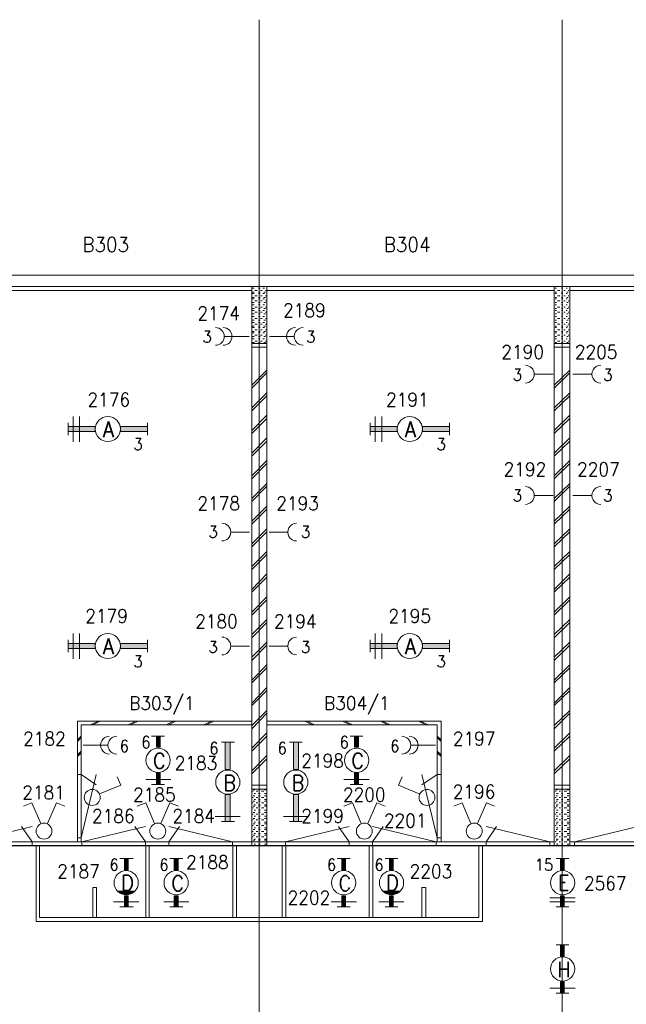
# Model space of a CAD drawing. Header units: metres. Extents: x -119 to 0, y 0 to 84.
# Tile 48 of 53: x -32 to -24, y 49 to 62. Entities that reach past the tile are written whole.
import ezdxf
from ezdxf.enums import TextEntityAlignment as Align

# ---------------------------------------------------------------- set-up
doc = ezdxf.new("R2010")
doc.units = ezdxf.units.M
doc.header["$MEASUREMENT"] = 0
doc.layers.add('Level 1', color=1, linetype='Continuous', lineweight=0)
doc.styles.add('Style-STANDARD', font='STANDARD.shx')

# ---------------------------------------------------------------- blocks, each defined once
blk = doc.blocks.new('1260')
at = {"layer": 'Level 1', "color": 1, "linetype": 'Continuous', "lineweight": 0}
for p, q in [((-630.0001, -100), (-630.0001, 100)), ((630.0001, -100), (630.0001, 100))]:
    blk.add_line(p, q, dxfattribs=at)
blk.add_circle((0, 0), 200, dxfattribs=at)
at = {"layer": 'Level 1', "color": 1, "linetype": 'Continuous', "lineweight": 0, "extrusion": (0, 0, -1)}
blk.add_solid([(200, 40), (630.0001, 40), (200, -40), (630.0001, -40)], dxfattribs=at)
at = {"layer": 'Level 1', "color": 1, "linetype": 'Continuous', "lineweight": 0}
blk.add_solid([(200, -40), (630.0001, -40), (200, 40), (630.0001, 40)], dxfattribs=at)
for points in [[(-200, 40), (-630.0001, 40), (-630.0001, -40), (-200, -40)], [(200, -40), (630.0001, -40), (630.0001, 40), (200, 40)]]:
    blk.add_3dface(points, dxfattribs=at)
at = {"layer": 'Level 1', "color": 1, "linetype": 'Continuous', "lineweight": 0, "style": 'Style-STANDARD'}
blk.add_text('A', height=250, dxfattribs=at).set_placement((-77.7681, -128.6793))

msp = doc.modelspace()

# ---------------------------------------------------------------- linework, layer by layer
at = {"layer": 'Level 1', "color": 11, "linetype": 'Continuous', "lineweight": 0}
for p, q in [((-28.633, 62.078), (-28.633, 35.362)), ((-24.633, 62.078), (-24.633, 35.323)), ((-106.454, 58.702), (-6.907, 58.702)), ((-106.454, 51.166), (-6.907, 51.166))]:
    msp.add_line(p, q, dxfattribs=at)
at = {"layer": 'Level 1', "color": 1, "linetype": 'Continuous', "lineweight": 0}
for p, q in [((-40.847, 58.702), (-16.396, 58.702)), ((-40.699, 58.554), (-16.544, 58.554)), ((-28.73, 58.554), (-28.73, 51.17)), ((-28.723, 58.531), (-28.699, 58.531)), ((-28.641, 58.531), (-28.621, 58.531)), ((-28.582, 58.531), (-28.563, 58.531)), ((-28.531, 58.554), (-28.531, 51.17)), ((-24.738, 58.554), (-24.738, 51.17)), ((-24.727, 58.531), (-24.707, 58.531)), ((-24.645, 58.531), (-24.625, 58.531)), ((-24.582, 58.531), (-24.567, 58.531)), ((-24.535, 58.554), (-24.535, 51.17)), ((-32.531, 58.503), (-28.73, 58.503)), ((-28.723, 58.48), (-28.699, 58.48)), ((-28.723, 58.46), (-28.699, 58.46)), ((-28.723, 58.41), (-28.699, 58.41)), ((-28.691, 58.503), (-28.66, 58.503)), ((-28.691, 58.429), (-28.66, 58.429)), ((-28.641, 58.48), (-28.621, 58.48)), ((-28.641, 58.46), (-28.621, 58.46)), ((-28.641, 58.41), (-28.621, 58.41)), ((-28.613, 58.503), (-28.594, 58.503)), ((-28.613, 58.429), (-28.594, 58.429)), ((-28.582, 58.46), (-28.563, 58.46)), ((-28.57, 58.48), (-28.551, 58.48)), ((-28.57, 58.41), (-28.551, 58.41)), ((-28.551, 58.503), (-28.539, 58.503)), ((-28.551, 58.429), (-28.539, 58.429)), ((-28.531, 58.503), (-24.738, 58.503)), ((-24.727, 58.48), (-24.707, 58.48)), ((-24.727, 58.46), (-24.707, 58.46)), ((-24.727, 58.41), (-24.707, 58.41)), ((-24.695, 58.503), (-24.664, 58.503)), ((-24.695, 58.429), (-24.664, 58.429)), ((-24.645, 58.48), (-24.625, 58.48)), ((-24.645, 58.46), (-24.625, 58.46)), ((-24.645, 58.41), (-24.625, 58.41)), ((-24.613, 58.503), (-24.594, 58.503)), ((-24.613, 58.429), (-24.594, 58.429)), ((-24.582, 58.46), (-24.567, 58.46)), ((-24.575, 58.48), (-24.555, 58.48)), ((-24.575, 58.41), (-24.555, 58.41)), ((-24.555, 58.503), (-24.547, 58.503)), ((-24.555, 58.429), (-24.547, 58.429)), ((-24.535, 58.503), (-20.738, 58.503)), ((-28.723, 58.39), (-28.699, 58.39)), ((-28.723, 58.343), (-28.699, 58.343)), ((-28.723, 58.312), (-28.699, 58.312)), ((-28.723, 58.262), (-28.699, 58.262)), ((-28.691, 58.363), (-28.66, 58.363)), ((-28.691, 58.281), (-28.66, 58.281)), ((-28.641, 58.39), (-28.621, 58.39)), ((-28.641, 58.343), (-28.621, 58.343)), ((-28.641, 58.312), (-28.621, 58.312)), ((-28.641, 58.262), (-28.621, 58.262)), ((-28.613, 58.363), (-28.594, 58.363)), ((-28.613, 58.281), (-28.594, 58.281)), ((-28.582, 58.39), (-28.563, 58.39)), ((-28.582, 58.312), (-28.563, 58.312)), ((-28.57, 58.343), (-28.551, 58.343)), ((-28.57, 58.262), (-28.551, 58.262)), ((-28.551, 58.363), (-28.539, 58.363)), ((-28.551, 58.281), (-28.539, 58.281)), ((-24.727, 58.39), (-24.707, 58.39)), ((-24.727, 58.343), (-24.707, 58.343)), ((-24.727, 58.312), (-24.707, 58.312)), ((-24.727, 58.262), (-24.707, 58.262)), ((-24.695, 58.363), (-24.664, 58.363)), ((-24.695, 58.281), (-24.664, 58.281)), ((-24.645, 58.39), (-24.625, 58.39)), ((-24.645, 58.343), (-24.625, 58.343)), ((-24.645, 58.312), (-24.625, 58.312)), ((-24.645, 58.262), (-24.625, 58.262)), ((-24.613, 58.363), (-24.594, 58.363)), ((-24.613, 58.281), (-24.594, 58.281)), ((-24.582, 58.39), (-24.567, 58.39)), ((-24.582, 58.312), (-24.567, 58.312)), ((-24.575, 58.343), (-24.555, 58.343)), ((-24.575, 58.262), (-24.555, 58.262)), ((-24.555, 58.363), (-24.547, 58.363)), ((-24.555, 58.281), (-24.547, 58.281)), ((-28.723, 58.238), (-28.699, 58.238)), ((-28.723, 58.191), (-28.699, 58.191)), ((-28.723, 58.16), (-28.699, 58.16)), ((-28.691, 58.215), (-28.66, 58.215)), ((-28.691, 58.133), (-28.66, 58.133)), ((-28.641, 58.238), (-28.621, 58.238)), ((-28.641, 58.191), (-28.621, 58.191)), ((-28.641, 58.16), (-28.621, 58.16)), ((-28.613, 58.215), (-28.594, 58.215)), ((-28.613, 58.133), (-28.594, 58.133)), ((-28.582, 58.238), (-28.563, 58.238)), ((-28.582, 58.16), (-28.563, 58.16)), ((-28.57, 58.191), (-28.551, 58.191)), ((-28.551, 58.215), (-28.539, 58.215)), ((-28.551, 58.133), (-28.539, 58.133)), ((-24.727, 58.238), (-24.707, 58.238)), ((-24.727, 58.191), (-24.707, 58.191)), ((-24.727, 58.16), (-24.707, 58.16)), ((-24.695, 58.215), (-24.664, 58.215)), ((-24.695, 58.133), (-24.664, 58.133)), ((-24.645, 58.238), (-24.625, 58.238)), ((-24.645, 58.191), (-24.625, 58.191)), ((-24.645, 58.16), (-24.625, 58.16)), ((-24.613, 58.215), (-24.594, 58.215)), ((-24.613, 58.133), (-24.594, 58.133)), ((-24.582, 58.238), (-24.567, 58.238)), ((-24.582, 58.16), (-24.567, 58.16)), ((-24.575, 58.191), (-24.555, 58.191)), ((-24.555, 58.215), (-24.547, 58.215)), ((-24.555, 58.133), (-24.547, 58.133)), ((-28.723, 58.109), (-28.699, 58.109)), ((-28.723, 58.078), (-28.699, 58.078)), ((-28.723, 58.032), (-28.699, 58.032)), ((-28.723, 58.012), (-28.699, 58.012)), ((-28.691, 58.055), (-28.66, 58.055)), ((-28.641, 58.109), (-28.621, 58.109)), ((-28.641, 58.078), (-28.621, 58.078)), ((-28.641, 58.032), (-28.621, 58.032)), ((-28.641, 58.012), (-28.621, 58.012)), ((-28.613, 58.055), (-28.594, 58.055)), ((-28.582, 58.078), (-28.563, 58.078)), ((-28.582, 58.012), (-28.563, 58.012)), ((-28.57, 58.109), (-28.551, 58.109)), ((-28.57, 58.032), (-28.551, 58.032)), ((-28.551, 58.055), (-28.539, 58.055)), ((-24.727, 58.109), (-24.707, 58.109)), ((-24.727, 58.078), (-24.707, 58.078)), ((-24.727, 58.032), (-24.707, 58.032)), ((-24.727, 58.012), (-24.707, 58.012)), ((-24.695, 58.055), (-24.664, 58.055)), ((-24.645, 58.109), (-24.625, 58.109)), ((-24.645, 58.078), (-24.625, 58.078)), ((-24.645, 58.032), (-24.625, 58.032)), ((-24.645, 58.012), (-24.625, 58.012)), ((-24.613, 58.055), (-24.594, 58.055)), ((-24.582, 58.078), (-24.567, 58.078)), ((-24.582, 58.012), (-24.567, 58.012)), ((-24.575, 58.109), (-24.555, 58.109)), ((-24.575, 58.032), (-24.555, 58.032)), ((-24.555, 58.055), (-24.547, 58.055)), ((-29.089, 57.895), (-28.765, 57.895)), ((-28.723, 57.961), (-28.699, 57.961)), ((-28.723, 57.942), (-28.699, 57.942)), ((-28.723, 57.895), (-28.699, 57.895)), ((-28.691, 57.981), (-28.66, 57.981)), ((-28.691, 57.911), (-28.66, 57.911)), ((-28.641, 57.961), (-28.621, 57.961)), ((-28.641, 57.942), (-28.621, 57.942)), ((-28.641, 57.895), (-28.621, 57.895)), ((-28.613, 57.981), (-28.594, 57.981)), ((-28.613, 57.911), (-28.594, 57.911)), ((-28.582, 57.942), (-28.563, 57.942)), ((-28.57, 57.961), (-28.551, 57.961)), ((-28.57, 57.895), (-28.551, 57.895)), ((-28.551, 57.981), (-28.539, 57.981)), ((-28.551, 57.911), (-28.539, 57.911)), ((-28.173, 57.895), (-28.496, 57.895)), ((-24.727, 57.961), (-24.707, 57.961)), ((-24.727, 57.942), (-24.707, 57.942)), ((-24.727, 57.895), (-24.707, 57.895)), ((-24.695, 57.981), (-24.664, 57.981)), ((-24.695, 57.911), (-24.664, 57.911)), ((-24.645, 57.961), (-24.625, 57.961)), ((-24.645, 57.942), (-24.625, 57.942)), ((-24.645, 57.895), (-24.625, 57.895)), ((-24.613, 57.981), (-24.594, 57.981)), ((-24.613, 57.911), (-24.594, 57.911)), ((-24.582, 57.942), (-24.567, 57.942)), ((-24.575, 57.961), (-24.555, 57.961)), ((-24.575, 57.895), (-24.555, 57.895)), ((-24.555, 57.981), (-24.547, 57.981)), ((-24.555, 57.911), (-24.547, 57.911)), ((-28.73, 57.801), (-28.531, 57.801)), ((-28.73, 57.751), (-28.531, 57.751)), ((-28.723, 57.864), (-28.699, 57.864)), ((-28.723, 57.813), (-28.699, 57.813)), ((-28.691, 57.833), (-28.66, 57.833)), ((-28.641, 57.864), (-28.621, 57.864)), ((-28.641, 57.813), (-28.621, 57.813)), ((-28.613, 57.833), (-28.594, 57.833)), ((-28.582, 57.864), (-28.563, 57.864)), ((-28.57, 57.813), (-28.551, 57.813)), ((-28.551, 57.833), (-28.539, 57.833)), ((-24.738, 57.801), (-24.535, 57.801)), ((-24.738, 57.751), (-24.535, 57.751)), ((-24.727, 57.864), (-24.707, 57.864)), ((-24.727, 57.813), (-24.707, 57.813)), ((-24.695, 57.833), (-24.664, 57.833)), ((-24.645, 57.864), (-24.625, 57.864)), ((-24.645, 57.813), (-24.625, 57.813)), ((-24.613, 57.833), (-24.594, 57.833)), ((-24.582, 57.864), (-24.567, 57.864)), ((-24.575, 57.813), (-24.555, 57.813)), ((-24.555, 57.833), (-24.547, 57.833)), ((-28.531, 57.451), (-28.73, 57.252)), ((-28.531, 57.416), (-28.73, 57.213)), ((-24.754, 57.396), (-24.999, 57.396)), ((-24.535, 57.451), (-24.738, 57.252)), ((-24.535, 57.416), (-24.738, 57.213)), ((-24.493, 57.396), (-24.251, 57.396)), ((-28.531, 57.15), (-28.73, 56.952)), ((-28.531, 57.111), (-28.73, 56.913)), ((-24.535, 57.15), (-24.738, 56.952)), ((-24.535, 57.111), (-24.738, 56.913)), ((-31.085, 56.839), (-31.085, 56.503)), ((-31.003, 56.839), (-31.003, 56.503)), ((-28.531, 56.854), (-28.73, 56.651)), ((-27.101, 56.839), (-27.101, 56.503)), ((-27.015, 56.839), (-27.015, 56.503)), ((-24.535, 56.854), (-24.738, 56.651)), ((-28.531, 56.811), (-28.73, 56.612)), ((-24.535, 56.811), (-24.738, 56.612)), ((-28.531, 56.554), (-28.73, 56.355)), ((-28.531, 56.511), (-28.73, 56.312)), ((-24.535, 56.554), (-24.738, 56.355)), ((-24.535, 56.511), (-24.738, 56.312)), ((-28.531, 56.254), (-28.73, 56.055)), ((-28.531, 56.215), (-28.73, 56.012)), ((-24.535, 56.254), (-24.738, 56.055)), ((-24.535, 56.215), (-24.738, 56.012)), ((-28.531, 55.954), (-28.73, 55.755)), ((-24.535, 55.954), (-24.738, 55.755)), ((-28.531, 55.915), (-28.73, 55.716)), ((-24.754, 55.794), (-24.999, 55.794)), ((-24.535, 55.915), (-24.738, 55.716)), ((-24.493, 55.794), (-24.251, 55.794)), ((-28.531, 55.653), (-28.73, 55.455)), ((-28.531, 55.614), (-28.73, 55.416)), ((-24.535, 55.653), (-24.738, 55.455)), ((-24.535, 55.614), (-24.738, 55.416)), ((-28.761, 55.31), (-29.003, 55.31)), ((-28.531, 55.353), (-28.73, 55.154)), ((-28.531, 55.314), (-28.73, 55.115)), ((-28.5, 55.31), (-28.259, 55.31)), ((-24.535, 55.353), (-24.738, 55.154)), ((-24.535, 55.314), (-24.738, 55.115)), ((-28.531, 55.053), (-28.73, 54.854)), ((-28.531, 55.014), (-28.73, 54.815)), ((-24.535, 55.053), (-24.738, 54.854)), ((-24.535, 55.014), (-24.738, 54.815)), ((-28.531, 54.757), (-28.73, 54.554)), ((-24.535, 54.757), (-24.738, 54.554)), ((-28.531, 54.714), (-28.73, 54.515)), ((-24.535, 54.714), (-24.738, 54.515)), ((-28.531, 54.457), (-28.73, 54.254)), ((-28.531, 54.414), (-28.73, 54.215)), ((-24.535, 54.457), (-24.738, 54.254)), ((-24.535, 54.414), (-24.738, 54.215)), ((-28.531, 54.156), (-28.73, 53.958)), ((-28.531, 54.117), (-28.73, 53.915)), ((-24.535, 54.156), (-24.738, 53.958)), ((-24.535, 54.117), (-24.738, 53.915)), ((-31.085, 53.969), (-31.085, 53.638)), ((-31.003, 53.969), (-31.003, 53.638)), ((-27.101, 53.969), (-27.101, 53.638)), ((-27.015, 53.969), (-27.015, 53.638)), ((-28.531, 53.856), (-28.73, 53.657)), ((-24.535, 53.856), (-24.738, 53.657)), ((-28.761, 53.806), (-29.003, 53.806)), ((-28.531, 53.817), (-28.73, 53.614)), ((-28.5, 53.806), (-28.259, 53.806)), ((-24.535, 53.817), (-24.738, 53.614)), ((-28.531, 53.556), (-28.73, 53.353)), ((-28.531, 53.517), (-28.73, 53.318)), ((-24.535, 53.556), (-24.738, 53.353)), ((-24.535, 53.517), (-24.738, 53.318)), ((-28.531, 53.256), (-28.73, 53.053)), ((-28.531, 53.217), (-28.73, 53.018)), ((-24.535, 53.256), (-24.738, 53.053)), ((-24.535, 53.217), (-24.738, 53.018)), ((-28.531, 52.956), (-28.73, 52.757)), ((-24.535, 52.956), (-24.738, 52.757)), ((-31.03, 52.815), (-31.03, 51.221)), ((-28.73, 52.815), (-31.03, 52.815)), ((-30.757, 52.815), (-30.859, 52.765)), ((-30.73, 52.815), (-30.828, 52.765)), ((-30.258, 52.815), (-30.36, 52.765)), ((-30.231, 52.815), (-30.329, 52.765)), ((-29.763, 52.815), (-29.861, 52.765)), ((-29.732, 52.815), (-29.83, 52.765)), ((-29.26, 52.815), (-29.362, 52.765)), ((-29.229, 52.815), (-29.331, 52.765)), ((-28.531, 52.917), (-28.73, 52.714)), ((-28.531, 52.815), (-26.231, 52.815)), ((-28.032, 52.815), (-27.931, 52.765)), ((-28.001, 52.815), (-27.904, 52.765)), ((-27.533, 52.815), (-27.432, 52.765)), ((-27.502, 52.815), (-27.401, 52.765)), ((-27.03, 52.815), (-26.933, 52.765)), ((-27.003, 52.815), (-26.902, 52.765)), ((-26.532, 52.815), (-26.434, 52.765)), ((-26.504, 52.815), (-26.403, 52.765)), ((-26.231, 52.815), (-26.231, 51.221)), ((-24.535, 52.917), (-24.738, 52.714)), ((-28.73, 52.765), (-30.98, 52.765)), ((-30.98, 52.765), (-30.98, 51.221)), ((-28.531, 52.765), (-26.282, 52.765)), ((-26.282, 52.765), (-26.282, 51.221)), ((-30.98, 52.617), (-31.03, 52.566)), ((-30.98, 52.597), (-31.03, 52.546)), ((-30.052, 52.617), (-29.88, 52.617)), ((-28.531, 52.659), (-28.73, 52.457)), ((-28.531, 52.617), (-28.73, 52.418)), ((-27.432, 52.617), (-27.264, 52.617)), ((-26.282, 52.617), (-26.231, 52.566)), ((-26.282, 52.597), (-26.231, 52.546)), ((-24.535, 52.659), (-24.738, 52.457)), ((-24.535, 52.617), (-24.738, 52.418)), ((-30.98, 52.418), (-31.03, 52.367)), ((-30.633, 52.496), (-30.956, 52.496)), ((-28.96, 52.535), (-29.128, 52.535)), ((-28.064, 52.535), (-28.231, 52.535)), ((-26.629, 52.496), (-26.305, 52.496)), ((-26.282, 52.418), (-26.231, 52.367)), ((-30.98, 52.394), (-31.03, 52.347)), ((-28.531, 52.359), (-28.73, 52.157)), ((-28.531, 52.316), (-28.73, 52.117)), ((-26.282, 52.394), (-26.231, 52.347)), ((-24.535, 52.359), (-24.738, 52.157)), ((-24.535, 52.316), (-24.738, 52.117)), ((-31.033, 52.111), (-30.983, 52.111)), ((-30.983, 51.271), (-30.783, 52.111)), ((-30.983, 52.111), (-30.783, 51.971)), ((-30.457, 51.969), (-30.508, 52.079)), ((-30.13, 52.044), (-29.798, 52.044)), ((-27.514, 52.044), (-27.183, 52.044)), ((-26.793, 51.969), (-26.746, 52.079)), ((-26.285, 51.271), (-26.485, 52.111)), ((-26.285, 52.111), (-26.485, 51.971)), ((-26.235, 52.111), (-26.285, 52.111)), ((-30.738, 51.852), (-30.457, 51.969)), ((-30.052, 51.977), (-29.88, 51.977)), ((-28.531, 51.969), (-28.73, 51.969)), ((-28.531, 51.915), (-28.73, 51.915)), ((-28.691, 51.907), (-28.711, 51.907)), ((-28.621, 51.907), (-28.641, 51.907)), ((-28.539, 51.907), (-28.563, 51.907)), ((-27.432, 51.977), (-27.264, 51.977)), ((-26.52, 51.852), (-26.793, 51.969)), ((-24.535, 51.969), (-24.738, 51.969)), ((-24.535, 51.915), (-24.738, 51.915)), ((-24.695, 51.907), (-24.715, 51.907)), ((-24.625, 51.907), (-24.645, 51.907)), ((-24.547, 51.907), (-24.567, 51.907)), ((-28.711, 51.888), (-28.723, 51.888)), ((-28.711, 51.806), (-28.723, 51.806)), ((-28.691, 51.829), (-28.711, 51.829)), ((-28.68, 51.86), (-28.699, 51.86)), ((-28.68, 51.778), (-28.699, 51.778)), ((-28.648, 51.888), (-28.672, 51.888)), ((-28.648, 51.806), (-28.672, 51.806)), ((-28.621, 51.86), (-28.641, 51.86)), ((-28.621, 51.829), (-28.641, 51.829)), ((-28.621, 51.778), (-28.641, 51.778)), ((-28.57, 51.888), (-28.602, 51.888)), ((-28.57, 51.806), (-28.602, 51.806)), ((-28.539, 51.86), (-28.563, 51.86)), ((-28.539, 51.829), (-28.563, 51.829)), ((-28.539, 51.778), (-28.563, 51.778)), ((-24.715, 51.888), (-24.727, 51.888)), ((-24.715, 51.806), (-24.727, 51.806)), ((-24.695, 51.829), (-24.715, 51.829)), ((-24.688, 51.86), (-24.707, 51.86)), ((-24.688, 51.778), (-24.707, 51.778)), ((-24.656, 51.888), (-24.676, 51.888)), ((-24.656, 51.806), (-24.676, 51.806)), ((-24.625, 51.86), (-24.645, 51.86)), ((-24.625, 51.829), (-24.645, 51.829)), ((-24.625, 51.778), (-24.645, 51.778)), ((-24.575, 51.888), (-24.606, 51.888)), ((-24.575, 51.806), (-24.606, 51.806)), ((-24.547, 51.86), (-24.567, 51.86)), ((-24.547, 51.829), (-24.567, 51.829)), ((-24.547, 51.778), (-24.567, 51.778)), ((-31.631, 51.736), (-31.74, 51.689)), ((-31.514, 51.463), (-31.631, 51.736)), ((-31.424, 51.463), (-31.307, 51.736)), ((-31.307, 51.736), (-31.198, 51.689)), ((-30.13, 51.736), (-30.243, 51.689)), ((-30.013, 51.463), (-30.13, 51.736)), ((-29.931, 51.463), (-29.81, 51.736)), ((-29.81, 51.736), (-29.697, 51.689)), ((-28.711, 51.736), (-28.723, 51.736)), ((-28.711, 51.669), (-28.723, 51.669)), ((-28.691, 51.755), (-28.711, 51.755)), ((-28.691, 51.689), (-28.711, 51.689)), ((-28.68, 51.708), (-28.699, 51.708)), ((-28.68, 51.638), (-28.699, 51.638)), ((-28.648, 51.736), (-28.672, 51.736)), ((-28.648, 51.669), (-28.672, 51.669)), ((-28.621, 51.755), (-28.641, 51.755)), ((-28.621, 51.708), (-28.641, 51.708)), ((-28.621, 51.689), (-28.641, 51.689)), ((-28.621, 51.638), (-28.641, 51.638)), ((-28.57, 51.736), (-28.602, 51.736)), ((-28.57, 51.669), (-28.602, 51.669)), ((-28.539, 51.755), (-28.563, 51.755)), ((-28.539, 51.708), (-28.563, 51.708)), ((-28.539, 51.689), (-28.563, 51.689)), ((-28.539, 51.638), (-28.563, 51.638)), ((-27.401, 51.736), (-27.514, 51.689)), ((-27.288, 51.463), (-27.401, 51.736)), ((-27.198, 51.463), (-27.081, 51.736)), ((-27.081, 51.736), (-26.972, 51.689)), ((-25.955, 51.736), (-26.064, 51.689)), ((-25.838, 51.463), (-25.955, 51.736)), ((-25.752, 51.463), (-25.635, 51.736)), ((-25.635, 51.736), (-25.526, 51.689)), ((-24.715, 51.736), (-24.727, 51.736)), ((-24.715, 51.669), (-24.727, 51.669)), ((-24.695, 51.755), (-24.715, 51.755)), ((-24.695, 51.689), (-24.715, 51.689)), ((-24.688, 51.708), (-24.707, 51.708)), ((-24.688, 51.638), (-24.707, 51.638)), ((-24.656, 51.736), (-24.676, 51.736)), ((-24.656, 51.669), (-24.676, 51.669)), ((-24.625, 51.755), (-24.645, 51.755)), ((-24.625, 51.708), (-24.645, 51.708)), ((-24.625, 51.689), (-24.645, 51.689)), ((-24.625, 51.638), (-24.645, 51.638)), ((-24.575, 51.736), (-24.606, 51.736)), ((-24.575, 51.669), (-24.606, 51.669)), ((-24.547, 51.755), (-24.567, 51.755)), ((-24.547, 51.708), (-24.567, 51.708)), ((-24.547, 51.689), (-24.567, 51.689)), ((-24.547, 51.638), (-24.567, 51.638)), ((-29.214, 51.552), (-28.882, 51.552)), ((-28.711, 51.587), (-28.723, 51.587)), ((-28.711, 51.509), (-28.723, 51.509)), ((-28.691, 51.607), (-28.711, 51.607)), ((-28.691, 51.529), (-28.711, 51.529)), ((-28.68, 51.56), (-28.699, 51.56)), ((-28.648, 51.587), (-28.672, 51.587)), ((-28.648, 51.509), (-28.672, 51.509)), ((-28.621, 51.607), (-28.641, 51.607)), ((-28.621, 51.56), (-28.641, 51.56)), ((-28.621, 51.529), (-28.641, 51.529)), ((-28.57, 51.587), (-28.602, 51.587)), ((-28.57, 51.509), (-28.602, 51.509)), ((-28.539, 51.607), (-28.563, 51.607)), ((-28.539, 51.56), (-28.563, 51.56)), ((-28.539, 51.529), (-28.563, 51.529)), ((-28.313, 51.552), (-27.982, 51.552)), ((-24.715, 51.587), (-24.727, 51.587)), ((-24.715, 51.509), (-24.727, 51.509)), ((-24.695, 51.607), (-24.715, 51.607)), ((-24.695, 51.529), (-24.715, 51.529)), ((-24.688, 51.56), (-24.707, 51.56)), ((-24.656, 51.587), (-24.676, 51.587)), ((-24.656, 51.509), (-24.676, 51.509)), ((-24.625, 51.607), (-24.645, 51.607)), ((-24.625, 51.56), (-24.645, 51.56)), ((-24.625, 51.529), (-24.645, 51.529)), ((-24.575, 51.587), (-24.606, 51.587)), ((-24.575, 51.509), (-24.606, 51.509)), ((-24.547, 51.607), (-24.567, 51.607)), ((-24.547, 51.56), (-24.567, 51.56)), ((-24.547, 51.529), (-24.567, 51.529)), ((-32.469, 51.221), (-31.629, 51.421)), ((-31.629, 51.221), (-31.769, 51.421)), ((-30.973, 51.221), (-30.133, 51.421)), ((-30.133, 51.221), (-30.273, 51.421)), ((-28.983, 51.221), (-29.823, 51.421)), ((-29.823, 51.221), (-29.683, 51.421)), ((-28.96, 51.486), (-29.128, 51.486)), ((-28.711, 51.435), (-28.723, 51.435)), ((-28.691, 51.459), (-28.711, 51.459)), ((-28.691, 51.381), (-28.711, 51.381)), ((-28.68, 51.478), (-28.699, 51.478)), ((-28.68, 51.404), (-28.699, 51.404)), ((-28.648, 51.435), (-28.672, 51.435)), ((-28.621, 51.478), (-28.641, 51.478)), ((-28.621, 51.459), (-28.641, 51.459)), ((-28.621, 51.404), (-28.641, 51.404)), ((-28.621, 51.381), (-28.641, 51.381)), ((-28.57, 51.435), (-28.602, 51.435)), ((-28.539, 51.478), (-28.563, 51.478)), ((-28.539, 51.459), (-28.563, 51.459)), ((-28.539, 51.404), (-28.563, 51.404)), ((-28.539, 51.381), (-28.563, 51.381)), ((-28.285, 51.221), (-27.445, 51.421)), ((-28.064, 51.486), (-28.231, 51.486)), ((-27.445, 51.221), (-27.585, 51.421)), ((-26.295, 51.221), (-27.135, 51.421)), ((-27.135, 51.221), (-26.995, 51.421)), ((-24.799, 51.221), (-25.639, 51.421)), ((-25.639, 51.221), (-25.499, 51.421)), ((-24.715, 51.435), (-24.727, 51.435)), ((-24.695, 51.459), (-24.715, 51.459)), ((-24.695, 51.381), (-24.715, 51.381)), ((-24.688, 51.478), (-24.707, 51.478)), ((-24.688, 51.404), (-24.707, 51.404)), ((-24.656, 51.435), (-24.676, 51.435)), ((-24.625, 51.478), (-24.645, 51.478)), ((-24.625, 51.459), (-24.645, 51.459)), ((-24.625, 51.404), (-24.645, 51.404)), ((-24.625, 51.381), (-24.645, 51.381)), ((-24.575, 51.435), (-24.606, 51.435)), ((-24.547, 51.478), (-24.567, 51.478)), ((-24.547, 51.459), (-24.567, 51.459)), ((-24.547, 51.404), (-24.567, 51.404)), ((-24.547, 51.381), (-24.567, 51.381)), ((-24.471, 51.221), (-23.631, 51.421)), ((-31.033, 51.271), (-30.983, 51.271)), ((-28.711, 51.357), (-28.723, 51.357)), ((-28.711, 51.287), (-28.723, 51.287)), ((-28.691, 51.307), (-28.711, 51.307)), ((-28.691, 51.24), (-28.711, 51.24)), ((-28.68, 51.33), (-28.699, 51.33)), ((-28.68, 51.256), (-28.699, 51.256)), ((-28.648, 51.357), (-28.672, 51.357)), ((-28.648, 51.287), (-28.672, 51.287)), ((-28.621, 51.33), (-28.641, 51.33)), ((-28.621, 51.307), (-28.641, 51.307)), ((-28.621, 51.256), (-28.641, 51.256)), ((-28.621, 51.24), (-28.641, 51.24)), ((-28.57, 51.357), (-28.602, 51.357)), ((-28.57, 51.287), (-28.602, 51.287)), ((-28.539, 51.33), (-28.563, 51.33)), ((-28.539, 51.307), (-28.563, 51.307)), ((-28.539, 51.256), (-28.563, 51.256)), ((-28.539, 51.24), (-28.563, 51.24)), ((-26.235, 51.271), (-26.285, 51.271)), ((-24.715, 51.357), (-24.727, 51.357)), ((-24.715, 51.287), (-24.727, 51.287)), ((-24.695, 51.307), (-24.715, 51.307)), ((-24.695, 51.24), (-24.715, 51.24)), ((-24.688, 51.33), (-24.707, 51.33)), ((-24.688, 51.256), (-24.707, 51.256)), ((-24.656, 51.357), (-24.676, 51.357)), ((-24.656, 51.287), (-24.676, 51.287)), ((-24.625, 51.33), (-24.645, 51.33)), ((-24.625, 51.307), (-24.645, 51.307)), ((-24.625, 51.256), (-24.645, 51.256)), ((-24.625, 51.24), (-24.645, 51.24)), ((-24.575, 51.357), (-24.606, 51.357)), ((-24.575, 51.287), (-24.606, 51.287)), ((-24.547, 51.33), (-24.567, 51.33)), ((-24.547, 51.307), (-24.567, 51.307)), ((-24.547, 51.256), (-24.567, 51.256)), ((-24.547, 51.24), (-24.567, 51.24)), ((-104.656, 51.17), (-16.742, 51.17)), ((-32.758, 51.219), (-28.286, 51.219)), ((-31.629, 51.171), (-31.629, 51.221)), ((-31.576, 51.17), (-31.576, 50.168)), ((-31.529, 51.17), (-31.529, 50.219)), ((-30.973, 51.171), (-30.973, 51.221)), ((-30.133, 51.171), (-30.133, 51.221)), ((-30.13, 51.17), (-30.13, 50.219)), ((-30.083, 51.17), (-30.083, 50.219)), ((-29.823, 51.171), (-29.823, 51.221)), ((-28.983, 51.171), (-28.983, 51.221)), ((-28.98, 51.17), (-28.98, 50.219)), ((-28.933, 51.17), (-28.933, 50.219)), ((-28.711, 51.221), (-28.723, 51.221)), ((-28.68, 51.19), (-28.699, 51.19)), ((-28.648, 51.221), (-28.672, 51.221)), ((-28.621, 51.19), (-28.641, 51.19)), ((-28.57, 51.221), (-28.602, 51.221)), ((-28.539, 51.19), (-28.563, 51.19)), ((-28.531, 51.221), (-24.738, 51.221)), ((-28.329, 51.17), (-28.329, 50.219)), ((-28.285, 51.171), (-28.285, 51.221)), ((-28.282, 51.17), (-28.282, 50.219)), ((-27.445, 51.171), (-27.445, 51.221)), ((-27.183, 51.17), (-27.183, 50.219)), ((-27.135, 51.171), (-27.135, 51.221)), ((-27.132, 51.17), (-27.132, 50.219)), ((-26.295, 51.171), (-26.295, 51.221)), ((-25.732, 51.17), (-25.732, 50.219)), ((-25.686, 51.17), (-25.686, 50.168)), ((-25.639, 51.171), (-25.639, 51.221)), ((-24.799, 51.171), (-24.799, 51.221)), ((-24.715, 51.221), (-24.727, 51.221)), ((-24.688, 51.19), (-24.707, 51.19)), ((-24.656, 51.221), (-24.676, 51.221)), ((-24.625, 51.19), (-24.645, 51.19)), ((-24.575, 51.221), (-24.606, 51.221)), ((-24.547, 51.19), (-24.567, 51.19)), ((-24.535, 51.221), (-20.738, 51.221)), ((-24.471, 51.171), (-24.471, 51.221)), ((-30.469, 50.999), (-30.297, 50.999)), ((-29.81, 50.999), (-29.639, 50.999)), ((-27.604, 50.999), (-27.432, 50.999)), ((-26.972, 50.999), (-26.804, 50.999)), ((-24.715, 50.999), (-24.547, 50.999)), ((-30.828, 50.219), (-30.828, 50.617)), ((-30.828, 50.617), (-30.777, 50.617)), ((-30.777, 50.617), (-30.777, 50.219)), ((-26.434, 50.617), (-26.485, 50.617)), ((-26.485, 50.617), (-26.485, 50.219)), ((-26.434, 50.219), (-26.434, 50.617)), ((-30.5, 50.57), (-30.27, 50.57)), ((-30.488, 50.558), (-30.29, 50.558)), ((-30.481, 50.55), (-30.297, 50.55)), ((-30.457, 50.539), (-30.309, 50.539)), ((-30.45, 50.531), (-30.34, 50.531)), ((-27.003, 50.57), (-26.773, 50.57)), ((-26.995, 50.558), (-26.793, 50.558)), ((-26.984, 50.55), (-26.804, 50.55)), ((-26.964, 50.539), (-26.812, 50.539)), ((-26.953, 50.531), (-26.843, 50.531)), ((-24.797, 50.48), (-24.465, 50.48)), ((-30.555, 50.426), (-30.22, 50.426)), ((-30.469, 50.359), (-30.297, 50.359)), ((-29.892, 50.426), (-29.561, 50.426)), ((-29.81, 50.359), (-29.639, 50.359)), ((-27.682, 50.426), (-27.35, 50.426)), ((-27.604, 50.359), (-27.432, 50.359)), ((-27.054, 50.426), (-26.723, 50.426)), ((-26.972, 50.359), (-26.804, 50.359)), ((-24.797, 50.426), (-24.465, 50.426)), ((-24.715, 50.359), (-24.547, 50.359)), ((-31.529, 50.219), (-25.732, 50.219)), ((-31.576, 50.168), (-25.686, 50.168)), ((-24.715, 49.86), (-24.547, 49.86)), ((-24.797, 49.287), (-24.465, 49.287)), ((-24.715, 49.221), (-24.547, 49.221))]:
    msp.add_line(p, q, dxfattribs=at)
for centre, radius in [((-29.966, 52.297), 0.16), ((-27.346, 52.297), 0.16), ((-29.046, 52.008), 0.16), ((-28.149, 52.008), 0.16), ((-30.835, 51.806), 0.105), ((-26.418, 51.806), 0.105), ((-31.471, 51.361), 0.105), ((-29.97, 51.361), 0.105), ((-27.245, 51.361), 0.105), ((-25.795, 51.361), 0.105), ((-30.387, 50.679), 0.16), ((-29.728, 50.679), 0.16), ((-27.518, 50.679), 0.16), ((-26.886, 50.679), 0.16), ((-24.629, 50.679), 0.16), ((-24.629, 49.541), 0.16)]:
    msp.add_circle(centre, radius, dxfattribs=at)
for centre, start, end in [((-29.21, 57.895), 270.0001, 90), ((-29.108, 57.895), 270.0001, 90), ((-28.153, 57.895), 90, 270.0002), ((-28.052, 57.895), 90, 270.0002), ((-25.12, 57.396), 270.0001, 90), ((-24.126, 57.396), 90, 270.0001), ((-25.12, 55.794), 270.0001, 90), ((-24.126, 55.794), 90, 270.0001), ((-29.124, 55.31), 270.0001, 90), ((-28.138, 55.31), 90, 270.0001), ((-29.124, 53.806), 270.0001, 90), ((-28.138, 53.806), 90, 270.0001), ((-30.609, 52.496), 90, 270.0002), ((-30.512, 52.496), 90, 270.0002), ((-26.75, 52.496), 270.0001, 90), ((-26.652, 52.496), 270.0001, 90)]:
    msp.add_arc(centre, 0.117, start, end, dxfattribs=at)
for points in [[(-29.939, 52.468), (-29.989, 52.468), (-29.939, 52.617), (-29.989, 52.617)], [(-27.323, 52.468), (-27.374, 52.468), (-27.323, 52.617), (-27.374, 52.617)], [(-29.015, 52.176), (-29.015, 52.535), (-29.081, 52.176), (-29.081, 52.535)], [(-28.114, 52.176), (-28.114, 52.535), (-28.181, 52.176), (-28.181, 52.535)], [(-29.939, 51.977), (-29.989, 51.977), (-29.939, 52.125), (-29.989, 52.125)], [(-27.323, 51.977), (-27.374, 51.977), (-27.323, 52.125), (-27.374, 52.125)], [(-30.36, 50.85), (-30.41, 50.85), (-30.36, 50.999), (-30.41, 50.999)], [(-29.701, 50.85), (-29.752, 50.85), (-29.701, 50.999), (-29.752, 50.999)], [(-27.494, 50.85), (-27.541, 50.85), (-27.494, 50.999), (-27.541, 50.999)], [(-26.863, 50.85), (-26.914, 50.85), (-26.863, 50.999), (-26.914, 50.999)], [(-24.606, 50.85), (-24.656, 50.85), (-24.606, 50.999), (-24.656, 50.999)], [(-30.36, 50.359), (-30.41, 50.359), (-30.36, 50.508), (-30.41, 50.508)], [(-29.701, 50.359), (-29.752, 50.359), (-29.701, 50.508), (-29.752, 50.508)], [(-27.494, 50.359), (-27.541, 50.359), (-27.494, 50.508), (-27.541, 50.508)], [(-26.863, 50.359), (-26.914, 50.359), (-26.863, 50.508), (-26.914, 50.508)], [(-24.606, 50.359), (-24.656, 50.359), (-24.606, 50.508), (-24.656, 50.508)], [(-24.606, 49.708), (-24.656, 49.708), (-24.606, 49.86), (-24.656, 49.86)], [(-24.606, 49.221), (-24.656, 49.221), (-24.606, 49.369), (-24.656, 49.369)]]:
    msp.add_solid(points, dxfattribs=at)
at = {"layer": 'Level 1', "color": 1, "linetype": 'Continuous', "lineweight": 0, "extrusion": (0, 0, -1)}
for points in [[(29.081, 51.845), (29.081, 51.486), (29.015, 51.845), (29.015, 51.486)], [(28.181, 51.845), (28.181, 51.486), (28.114, 51.845), (28.114, 51.486)]]:
    msp.add_solid(points, dxfattribs=at)
at = {"layer": 'Level 1', "color": 1, "linetype": 'Continuous', "lineweight": 0}
for points in [[(-29.939, 52.468), (-29.989, 52.468), (-29.989, 52.617), (-29.939, 52.617)], [(-27.323, 52.468), (-27.374, 52.468), (-27.374, 52.617), (-27.323, 52.617)], [(-29.015, 52.176), (-29.015, 52.535), (-29.081, 52.535), (-29.081, 52.176)], [(-28.114, 52.176), (-28.114, 52.535), (-28.181, 52.535), (-28.181, 52.176)], [(-29.939, 51.977), (-29.989, 51.977), (-29.989, 52.125), (-29.939, 52.125)], [(-27.323, 51.977), (-27.374, 51.977), (-27.374, 52.125), (-27.323, 52.125)], [(-29.081, 51.845), (-29.081, 51.486), (-29.015, 51.486), (-29.015, 51.845)], [(-28.181, 51.845), (-28.181, 51.486), (-28.114, 51.486), (-28.114, 51.845)], [(-30.36, 50.85), (-30.41, 50.85), (-30.41, 50.999), (-30.36, 50.999)], [(-29.701, 50.85), (-29.752, 50.85), (-29.752, 50.999), (-29.701, 50.999)], [(-27.494, 50.85), (-27.541, 50.85), (-27.541, 50.999), (-27.494, 50.999)], [(-26.863, 50.85), (-26.914, 50.85), (-26.914, 50.999), (-26.863, 50.999)], [(-24.606, 50.85), (-24.656, 50.85), (-24.656, 50.999), (-24.606, 50.999)], [(-30.36, 50.359), (-30.41, 50.359), (-30.41, 50.508), (-30.36, 50.508)], [(-29.701, 50.359), (-29.752, 50.359), (-29.752, 50.508), (-29.701, 50.508)], [(-27.494, 50.359), (-27.541, 50.359), (-27.541, 50.508), (-27.494, 50.508)], [(-26.863, 50.359), (-26.914, 50.359), (-26.914, 50.508), (-26.863, 50.508)], [(-24.606, 50.359), (-24.656, 50.359), (-24.656, 50.508), (-24.606, 50.508)], [(-24.606, 49.708), (-24.656, 49.708), (-24.656, 49.86), (-24.606, 49.86)], [(-24.606, 49.221), (-24.656, 49.221), (-24.656, 49.369), (-24.606, 49.369)]]:
    msp.add_3dface(points, dxfattribs=at)

# ---------------------------------------------------------------- block references
at = {"layer": 'Level 1', "color": 1, "linetype": 'Continuous', "lineweight": 0, "xscale": 0.00083, "yscale": 0.000824}
for p in [(-30.629, 56.671), (-26.645, 56.671), (-30.629, 53.806), (-26.645, 53.806)]:
    msp.add_blockref('1260', p, dxfattribs=at)

# ---------------------------------------------------------------- texts
at = {"layer": 'Level 1', "color": 1, "linetype": 'Continuous', "lineweight": 0, "style": 'Style-STANDARD'}
for s, height, p in [('B303', 0.1949, (-30.657, 59.01)), ('B304', 0.1949, (-26.68, 59.01)), ('2174', 0.1799, (-29.166, 58.111)), ('2189', 0.1799, (-28.036, 58.151)), ('3', 0.156, (-29.318, 57.813)), ('3', 0.156, (-27.95, 57.813)), ('2190', 0.1799, (-25.156, 57.601)), ('2205', 0.1799, (-24.186, 57.601)), ('3', 0.156, (-25.225, 57.31)), ('3', 0.156, (-24.032, 57.31)), ('2176', 0.1799, (-30.617, 56.971)), ('2191', 0.1799, (-26.677, 56.971)), ('3', 0.156, (-30.231, 56.394)), ('3', 0.156, (-26.231, 56.394)), ('2192', 0.1799, (-25.126, 56.051)), ('2207', 0.1799, (-24.156, 56.051)), ('3', 0.156, (-25.225, 55.716)), ('3', 0.156, (-24.032, 55.716)), ('2178', 0.1799, (-29.166, 55.601)), ('2193', 0.1799, (-28.126, 55.601)), ('3', 0.156, (-29.24, 55.236)), ('3', 0.156, (-28.02, 55.236)), ('2179', 0.1799, (-30.646, 54.111)), ('2195', 0.1799, (-26.646, 54.111)), ('2180', 0.1799, (-29.196, 54.041)), ('2194', 0.1799, (-28.156, 54.041)), ('3', 0.156, (-29.24, 53.716)), ('3', 0.156, (-28.02, 53.716)), ('3', 0.156, (-30.231, 53.525)), ('3', 0.156, (-26.231, 53.525)), ('B303/1', 0.1799, (-29.915, 52.961)), ('B304/1', 0.1799, (-27.345, 52.961)), ('2182', 0.1799, (-31.466, 52.491)), ('2197', 0.1799, (-25.796, 52.491)), ('6', 0.156, (-30.411, 52.406)), ('6', 0.156, (-30.126, 52.457)), ('6', 0.156, (-27.51, 52.457)), ('6', 0.156, (-26.843, 52.406)), ('6', 0.156, (-29.229, 52.379)), ('6', 0.156, (-28.329, 52.379)), ('2183', 0.1799, (-29.466, 52.171)), ('2198', 0.1799, (-27.796, 52.201)), ('2181', 0.1799, (-31.477, 51.781)), ('2185', 0.1799, (-30.016, 51.751)), ('2200', 0.1799, (-27.246, 51.751)), ('2196', 0.1799, (-25.797, 51.791)), ('2186', 0.1799, (-30.557, 51.471)), ('2184', 0.1799, (-29.496, 51.471)), ('2199', 0.1799, (-27.796, 51.471)), ('2201', 0.1799, (-26.706, 51.411)), ('6', 0.156, (-30.547, 50.839)), ('6', 0.156, (-29.888, 50.839)), ('2188', 0.1799, (-29.316, 50.861)), ('6', 0.156, (-27.678, 50.839)), ('6', 0.156, (-27.05, 50.839)), ('15', 0.1559, (-24.874, 50.839)), ('2187', 0.1799, (-31.016, 50.741)), ('2203', 0.1799, (-26.366, 50.741)), ('2567', 0.1799, (-24.066, 50.581)), ('2202', 0.1799, (-27.976, 50.391))]:
    msp.add_text(s, height=height, dxfattribs=at).set_placement(p, align=Align.CENTER)
for s, p in [('C', (-30.032, 52.188)), ('C', (-27.416, 52.188)), ('B', (-29.105, 51.895)), ('B', (-28.204, 51.895)), ('D', (-30.453, 50.578)), ('C', (-29.791, 50.57)), ('C', (-27.584, 50.57)), ('D', (-26.956, 50.578)), ('E', (-24.688, 50.578)), ('H', (-24.699, 49.431))]:
    msp.add_text(s, height=0.203, dxfattribs=at).set_placement(p)

doc.saveas('drawing.dxf')
